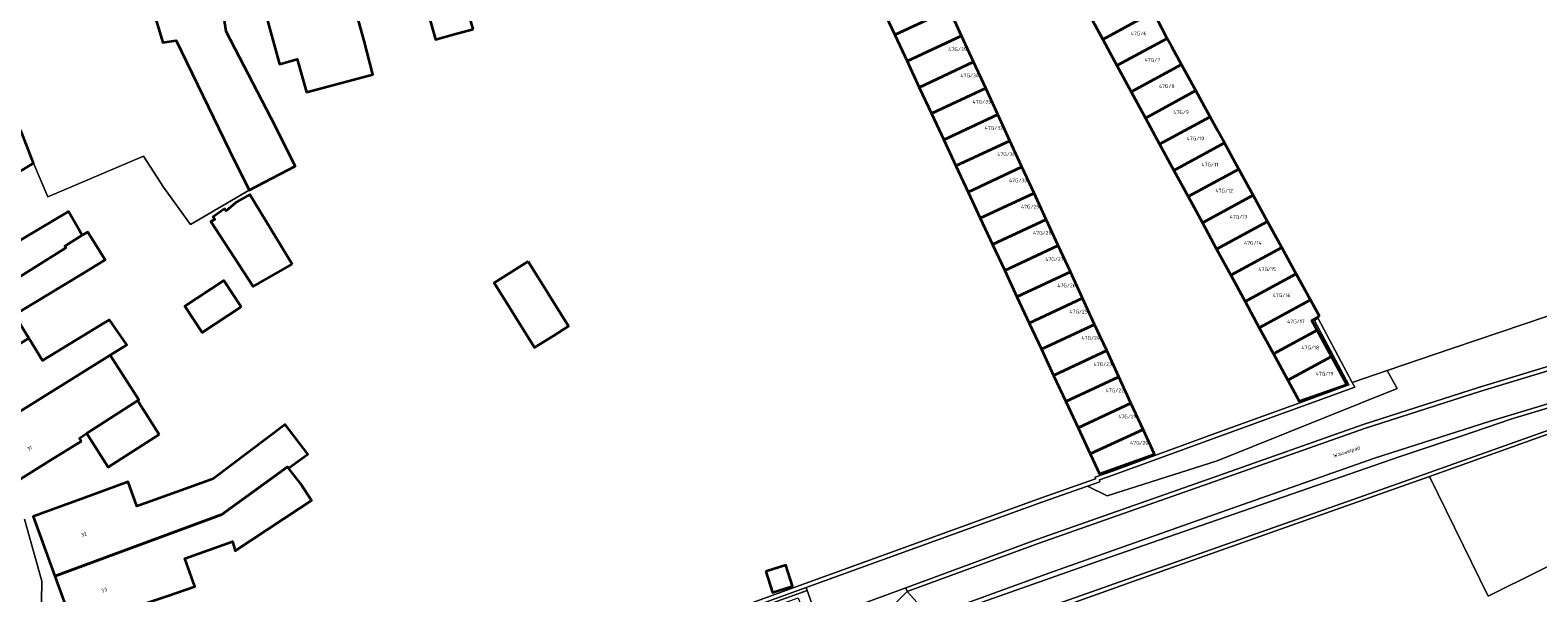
# Model space of a CAD drawing. Header units: metres. Extents: x 197700 to 204338, y 317132 to 325229.
# Tile 232 of 256: x 199978 to 200124, y 318485 to 318539. Entities that reach past the tile are written whole.
import ezdxf
from ezdxf.enums import TextEntityAlignment as Align

# ---------------------------------------------------------------- set-up
doc = ezdxf.new("R2010")
doc.units = ezdxf.units.M
for name, color, linetype, lineweight in [('B-WE-GR-BEPLANTING_CULTUUR_BOSPLANTSOEN-GV', 90, 'Continuous', 18), ('B-WE-IE-TERREINAFSCHEIDING_KUNSTMATIG_MUUR-G', 90, 'IE-TERREINAFSCHEIDING-KUNSTMATIG-DICHT', 18), ('B-WE-IE-TERREINAFSCHEIDING_KUNSTMATIG_MUUR-GV', 90, 'Continuous', 18), ('B-WE-OG-BEBOUWING-GV', 7, 'Continuous', 35), ('B-WE-OG-BEBOUWING-T18', 10, 'Continuous', 18), ('B-WE-OG-TERREIN_CULTUURSCHEIDING-GV', 7, 'Continuous', 18), ('B-WE-OG-TERREIN_ERF-GV', 7, 'Continuous', 18), ('B-WE-OG-TOPOGRAFIE-T18', 10, 'Continuous', 18), ('B-WE-VH-VERHARDING_ASFALT-GV', 252, 'Continuous', 18), ('B-WE-VH-VERHARDING_BEDRIJFSVLOERPLAAT-GV', 252, 'Continuous', 18), ('B-WE-VH-VERHARDING_HALFVERHARDING-GV', 252, 'Continuous', 18), ('B-WE-VH-VERHARDING_OPEN-GV', 252, 'Continuous', 18), ('B-WE-VH-VERHARDING_STRAATBAKSTEEN-GV', 252, 'Continuous', 18)]:
    doc.layers.add(name, color=color, linetype=linetype, lineweight=lineweight)
doc.styles.add('NLCS-ISO-M200-T18', font='NLCS-ISO.ttf', dxfattribs={"height": 0.36})
doc.linetypes.add('IE-TERREINAFSCHEIDING-KUNSTMATIG-DICHT', pattern='A,8,-1,[82,NLCS.SHX,S=0.75,R=90,X=0,Y=0],-1', length=10)

msp = doc.modelspace()

# ---------------------------------------------------------------- linework, layer by layer
at = {"layer": 'B-WE-GR-BEPLANTING_CULTUUR_BOSPLANTSOEN-GV'}
msp.add_lwpolyline([(200131.728, 318483.001), (200133.892, 318491.817), (200133.768, 318492.088), (200118.897, 318484.676), (200113.25, 318496.216), (200089.446, 318487.793), (200087.459, 318487.092), (200072.842, 318481.874), (200072.975, 318481.494), (200080.002, 318483.954)], dxfattribs=at)
at = {"layer": 'B-WE-IE-TERREINAFSCHEIDING_KUNSTMATIG_MUUR-G'}
for points in [[(199978.8, 318526.403), (199980.154, 318523.162)], [(199980.154, 318523.162), (199989.368, 318527.073)], [(199989.368, 318527.073), (199991.322, 318524.084)], [(199991.322, 318524.084), (199993.905, 318520.482)], [(199993.905, 318520.482), (199999.566, 318523.802)]]:
    msp.add_lwpolyline(points, dxfattribs=at)
at = {"layer": 'B-WE-IE-TERREINAFSCHEIDING_KUNSTMATIG_MUUR-GV'}
msp.add_lwpolyline([(200037.079, 318479.689), (200053.208, 318485.523), (200076.007, 318493.77), (200080.318, 318495.291), (200081.49, 318495.704), (200081.475, 318495.887), (200082.85, 318496.364), (200093.158, 318500.136), (200106.049, 318504.817), (200105.811, 318505.266), (200102.541, 318511.421), (200102.188, 318511.233), (200105.48, 318505.036), (200100.758, 318503.321), (200093.021, 318500.512), (200086.809, 318498.239), (200082.716, 318496.741), (200081.051, 318496.163), (200081.066, 318495.979), (200075.872, 318494.147), (200035.483, 318479.527)], dxfattribs=at)
msp.add_lwpolyline([(200113.793, 318496.408), (200129.392, 318501.981), (200129.591, 318501.557), (200130.059, 318501.897), (200129.694, 318502.434), (200110.826, 318495.738), (200077.429, 318483.946), (200072.704, 318482.26), (200072.842, 318481.874), (200087.459, 318487.092), (200089.446, 318487.793), (200113.25, 318496.216)], close=True, dxfattribs=at)
at = {"layer": 'B-WE-OG-BEBOUWING-GV'}
for points in [[(200021.139, 318539.315), (200016.317, 318555.888), (200007.525, 318553.622), (200008.553, 318550.061), (200008.371, 318550.008), (200009.551, 318545.75), (200016.388, 318547.643), (200016.599, 318546.881), (200015.243, 318546.506), (200017.514, 318538.311), (200019.327, 318538.813)], [(200007.419, 318549.746), (200008.371, 318550.008), (200008.553, 318550.061), (200007.525, 318553.622), (200005.426, 318553.081), (200000, 318551.801), (199998.411, 318551.425), (199999.56, 318546.559), (200002.484, 318535.928), (200004.186, 318536.4), (200005.093, 318533.242), (200011.482, 318534.934), (200010.622, 318538.183)], [(199995.528, 318550.968), (199988.327, 318549.889), (199988.971, 318545.589), (199991.256, 318538.008), (199992.527, 318538.203), (199997.659, 318527.619), (199999.566, 318523.802), (200004.002, 318526.119), (200002.102, 318529.942), (199997.329, 318539.078), (199996.269, 318546.023)], [(200065.838, 318543.724), (200060.571, 318541.267), (200061.748, 318538.744), (200067.004, 318541.197)], [(200085.571, 318543.071), (200085.339, 318543.522), (200080.404, 318540.842), (200081.775, 318538.317), (200086.651, 318540.966)], [(200062.925, 318536.222), (200068.17, 318538.67), (200067.004, 318541.197), (200061.748, 318538.744)], [(200081.775, 318538.317), (200083.146, 318535.793), (200087.982, 318538.419), (200086.982, 318540.333), (200086.651, 318540.966)], [(200068.17, 318538.67), (200062.925, 318536.222), (200064.101, 318533.7), (200069.336, 318536.142)], [(200087.982, 318538.419), (200083.146, 318535.793), (200084.517, 318533.269), (200089.364, 318535.901), (200088.425, 318537.612)], [(200065.278, 318531.177), (200070.502, 318533.615), (200069.336, 318536.142), (200064.101, 318533.7)], [(200090.745, 318533.382), (200089.907, 318534.911), (200089.364, 318535.901), (200084.517, 318533.269), (200085.889, 318530.744)], [(200070.502, 318533.615), (200065.278, 318531.177), (200066.455, 318528.655), (200071.668, 318531.088)], [(200090.745, 318533.382), (200085.889, 318530.744), (200087.259, 318528.22), (200092.127, 318530.864), (200091.388, 318532.21)], [(200066.455, 318528.655), (200067.632, 318526.133), (200072.834, 318528.56), (200071.668, 318531.088)], [(200093.509, 318528.346), (200092.871, 318529.509), (200092.127, 318530.864), (200087.259, 318528.22), (200088.631, 318525.696)], [(199964.222, 318514.163), (199971.893, 318518.776), (199970.298, 318521.296), (199973.867, 318523.44), (199978.8, 318526.403), (199977.586, 318529.491), (199975.215, 318527.958), (199961.266, 318518.942)], [(200074, 318526.033), (200072.834, 318528.56), (200067.632, 318526.133), (200068.809, 318523.61)], [(200088.631, 318525.696), (200090.001, 318523.172), (200094.891, 318525.827), (200094.353, 318526.808), (200093.509, 318528.346)], [(200068.809, 318523.61), (200069.986, 318521.088), (200075.167, 318523.505), (200074, 318526.033)], [(200091.373, 318520.647), (200096.273, 318523.309), (200095.913, 318523.965), (200094.891, 318525.827), (200090.001, 318523.172)], [(200003.704, 318516.654), (199999.633, 318523.387), (199998.375, 318522.671), (199997.341, 318521.792), (199997.192, 318522.011), (199996.077, 318521.213), (199996.251, 318520.985), (199995.876, 318520.793), (199999.933, 318514.51)], [(200071.162, 318518.566), (200076.332, 318520.978), (200075.167, 318523.505), (200069.986, 318521.088)], [(200096.273, 318523.309), (200091.373, 318520.647), (200092.744, 318518.123), (200097.655, 318520.79)], [(199966.34, 318510.947), (199967.442, 318509.18), (199981.898, 318518.23), (199981.792, 318518.404), (199983.478, 318519.446), (199983.242, 318519.853), (199982.155, 318521.73), (199977.956, 318519.23), (199973.861, 318516.791), (199972.438, 318519.099), (199971.943, 318518.698), (199971.893, 318518.776), (199964.222, 318514.163), (199964.734, 318513.335), (199964.827, 318513.393), (199964.933, 318513.238), (199965.062, 318512.53), (199965.677, 318511.554), (199966.249, 318511.131)], [(200071.162, 318518.566), (200072.339, 318516.044), (200077.498, 318518.451), (200076.332, 318520.978)], [(200097.655, 318520.79), (200092.744, 318518.123), (200094.115, 318515.599), (200099.037, 318518.272)], [(199983.441, 318515.709), (199985.692, 318517.074), (199984.006, 318519.766), (199983.478, 318519.446), (199981.792, 318518.404), (199981.898, 318518.23), (199967.442, 318509.18), (199968.497, 318507.487), (199968.631, 318506.791), (199969.239, 318505.809), (199969.814, 318505.382), (199969.91, 318505.239), (199969.816, 318505.183), (199970.245, 318504.493), (199978.327, 318509.542), (199976.948, 318511.779)], [(200078.665, 318515.923), (200077.498, 318518.451), (200072.339, 318516.044), (200073.516, 318513.521)], [(200094.115, 318515.599), (200095.486, 318513.074), (200100.419, 318515.753), (200099.037, 318518.272)], [(200026.434, 318516.926), (200026.105, 318516.721), (200023.148, 318514.878), (200027.039, 318508.636), (200028.866, 318509.775), (200030.326, 318510.686)], [(200078.665, 318515.923), (200073.516, 318513.521), (200074.693, 318510.999), (200079.831, 318513.396)], [(200101.8, 318513.235), (200100.419, 318515.753), (200095.486, 318513.074), (200096.857, 318510.55)], [(199998.783, 318512.545), (199997.116, 318515.09), (199993.37, 318512.636), (199995.037, 318510.091)], [(200079.831, 318513.396), (200074.693, 318510.999), (200075.87, 318508.477), (200080.996, 318510.869)], [(200102.666, 318511.657), (200101.8, 318513.235), (200096.857, 318510.55), (200098.228, 318508.026), (200102.422, 318510.304), (200101.903, 318511.251)], [(199973.153, 318499.809), (199986.156, 318507.91), (199987.762, 318508.911), (199986.092, 318511.318), (199985.492, 318510.952), (199979.654, 318507.389), (199978.327, 318509.542), (199970.245, 318504.493)], [(200082.163, 318508.341), (200080.996, 318510.869), (200075.87, 318508.477), (200077.047, 318505.954)], [(200098.228, 318508.026), (200099.599, 318505.501), (200103.804, 318507.785), (200102.422, 318510.304)], [(200083.329, 318505.814), (200082.163, 318508.341), (200077.047, 318505.954), (200078.223, 318503.432)], [(199983.406, 318499.617), (199983.216, 318499.911), (199983.906, 318500.356), (199988.823, 318503.527), (199988.941, 318503.603), (199986.156, 318507.91), (199973.153, 318499.809), (199976.091, 318495.076), (199980.339, 318497.713)], [(200105.286, 318505.084), (200103.804, 318507.785), (200099.599, 318505.501), (200100.707, 318503.461)], [(200078.223, 318503.432), (200079.4, 318500.91), (200084.495, 318503.286), (200083.329, 318505.814)], [(199990.898, 318500.271), (199988.941, 318503.343), (199988.823, 318503.527), (199983.906, 318500.356), (199984.007, 318500.2), (199985.964, 318497.128)], [(200085.661, 318500.759), (200084.495, 318503.286), (200079.4, 318500.91), (200080.577, 318498.387)], [(199996.081, 318495.994), (199993.436, 318495.042), (199989.679, 318493.686), (199988.743, 318493.354), (199987.909, 318495.702), (199983.433, 318494.071), (199978.754, 318492.366), (199980.848, 318486.62), (199996.912, 318492.568), (200003.265, 318497.156), (200003.364, 318497.019), (200005.204, 318498.355), (200003.043, 318501.213)], [(200086.758, 318498.379), (200085.661, 318500.759), (200080.577, 318498.387), (200081.473, 318496.467)], [(199982.655, 318481.662), (199991.644, 318484.679), (199994.336, 318485.636), (199993.379, 318488.328), (199997.945, 318489.951), (199998.216, 318489.051), (200004.353, 318493.099), (200005.557, 318493.893), (200004.512, 318495.534), (200003.364, 318497.019), (200003.265, 318497.156), (199996.912, 318492.568), (199980.848, 318486.62)], [(200049.33, 318487.057), (200049.979, 318485.033), (200051.887, 318485.645), (200051.238, 318487.669)]]:
    msp.add_lwpolyline(points, close=True, dxfattribs=at)
at = {"layer": 'B-WE-OG-TERREIN_CULTUURSCHEIDING-GV'}
for points in [[(200140.427, 318507.941), (200129.423, 318504.676), (200118.986, 318501.522), (200107.964, 318497.968), (200093.632, 318492.928), (200076.573, 318486.915), (200065.135, 318482.731), (200065.283, 318482.325), (200069.536, 318483.88), (200081.729, 318488.2), (200110.324, 318498.116), (200116.191, 318500.085), (200121.191, 318501.779), (200138.301, 318506.92), (200146.373, 318509.243), (200149.405, 318510.11), (200153.696, 318511.567), (200157.319, 318512.985), (200161.296, 318514.679), (200176.986, 318520.889), (200192.066, 318527.073), (200209.95, 318533.867), (200220.935, 318537.648)], [(200126.884, 318512.434), (200115.502, 318508.574), (200109.174, 318506.429), (200110.15, 318504.708), (200092.783, 318497.714), (200082.214, 318494.342), (200080.318, 318495.291), (200076.007, 318493.77), (200053.208, 318485.523), (200053.314, 318485.238), (200054.322, 318482.384), (200062.809, 318485.503), (200075.414, 318490.135), (200092.495, 318496.157), (200106.87, 318501.212), (200117.965, 318504.79), (200128.441, 318507.955)], [(200139.483, 318511.23), (200128.441, 318507.955), (200117.965, 318504.79), (200106.87, 318501.212), (200092.495, 318496.157), (200075.414, 318490.135), (200062.809, 318485.503), (200062.947, 318485.128), (200075.549, 318489.759), (200092.628, 318495.78), (200106.998, 318500.833), (200118.084, 318504.408), (200128.556, 318507.572), (200139.582, 318510.843)], [(200138.301, 318506.92), (200121.191, 318501.779), (200116.191, 318500.085), (200110.324, 318498.116), (200081.729, 318488.2), (200069.536, 318483.88), (200065.283, 318482.325), (200065.135, 318482.731), (200064.665, 318482.437), (200062.846, 318480.944), (200061.521, 318479.523), (200059.779, 318477.651), (200059.255, 318477.087), (200058.546, 318476.408), (200058.851, 318476.153)], [(200072.975, 318481.494), (200072.842, 318481.874), (200072.704, 318482.26), (200077.429, 318483.946), (200110.826, 318495.738), (200129.694, 318502.434), (200130.059, 318501.897), (200129.591, 318501.557), (200129.392, 318501.981)], [(200129.392, 318501.981), (200113.793, 318496.408), (200113.25, 318496.216), (200118.897, 318484.676), (200133.768, 318492.088)]]:
    msp.add_lwpolyline(points, dxfattribs=at)
msp.add_lwpolyline([(200082.214, 318494.342), (200092.783, 318497.714), (200110.15, 318504.708), (200109.174, 318506.429), (200105.811, 318505.266), (200106.049, 318504.817), (200093.158, 318500.136), (200082.85, 318496.364), (200081.475, 318495.887), (200081.49, 318495.704), (200080.318, 318495.291)], close=True, dxfattribs=at)
at = {"layer": 'B-WE-OG-TERREIN_ERF-GV'}
for points in [[(200007.419, 318549.746), (200010.622, 318538.183), (200011.482, 318534.934), (200005.093, 318533.242), (200004.186, 318536.4), (200002.484, 318535.928), (199999.56, 318546.559)], [(199996.269, 318546.023), (199997.329, 318539.078), (200002.102, 318529.942), (200004.002, 318526.119), (199999.566, 318523.802), (199993.905, 318520.482), (199991.322, 318524.084), (199989.368, 318527.073), (199980.154, 318523.162), (199978.8, 318526.403), (199973.867, 318523.44)], [(200021.139, 318539.315), (200019.327, 318538.813), (200017.514, 318538.311), (200015.243, 318546.506)], [(200035.483, 318479.527), (200075.872, 318494.147), (200081.066, 318495.979), (200081.051, 318496.163), (200082.716, 318496.741), (200086.809, 318498.239), (200086.758, 318498.379), (200081.473, 318496.467), (200080.577, 318498.387), (200079.4, 318500.91), (200078.223, 318503.432), (200077.047, 318505.954), (200075.87, 318508.477), (200074.693, 318510.999), (200073.516, 318513.521), (200072.339, 318516.044), (200071.162, 318518.566), (200069.986, 318521.088), (200068.809, 318523.61), (200067.632, 318526.133), (200066.455, 318528.655), (200065.278, 318531.177), (200064.101, 318533.7), (200062.925, 318536.222), (200061.748, 318538.744), (200060.571, 318541.267)], [(200086.982, 318540.333), (200087.982, 318538.419), (200088.425, 318537.612), (200089.364, 318535.901), (200089.907, 318534.911), (200090.745, 318533.382), (200091.388, 318532.21), (200092.127, 318530.864), (200092.871, 318529.509), (200093.509, 318528.346), (200094.353, 318526.808), (200094.891, 318525.827), (200095.913, 318523.965), (200096.273, 318523.309), (200097.655, 318520.79), (200099.037, 318518.272), (200100.419, 318515.753), (200101.8, 318513.235), (200102.666, 318511.657), (200101.903, 318511.251), (200102.422, 318510.304), (200103.804, 318507.785), (200105.286, 318505.084), (200100.707, 318503.461), (200100.758, 318503.321), (200105.48, 318505.036), (200102.188, 318511.233), (200102.541, 318511.421), (200105.811, 318505.266), (200109.174, 318506.429), (200115.502, 318508.574), (200126.884, 318512.434)], [(199977.956, 318519.23), (199982.155, 318521.73), (199983.242, 318519.853), (199983.478, 318519.446), (199984.006, 318519.766), (199985.692, 318517.074), (199983.441, 318515.709), (199976.948, 318511.779)], [(199978.327, 318509.542), (199979.654, 318507.389), (199985.492, 318510.952), (199986.092, 318511.318), (199987.762, 318508.911), (199986.156, 318507.91), (199988.941, 318503.603), (199988.823, 318503.527), (199988.941, 318503.343), (199990.898, 318500.271), (199985.964, 318497.128), (199984.007, 318500.2), (199983.906, 318500.356), (199983.216, 318499.911), (199983.406, 318499.617), (199980.339, 318497.713), (199976.091, 318495.076)], [(199982.655, 318481.662), (199980.848, 318486.62), (199978.754, 318492.366), (199983.433, 318494.071), (199987.909, 318495.702), (199988.743, 318493.354), (199989.679, 318493.686), (199993.436, 318495.042), (199996.081, 318495.994), (200003.043, 318501.213), (200005.204, 318498.355), (200003.364, 318497.019), (200004.512, 318495.534), (200005.557, 318493.893), (200004.353, 318493.099), (199998.216, 318489.051), (199997.945, 318489.951), (199993.379, 318488.328), (199994.336, 318485.636), (199991.644, 318484.679)], [(199977.905, 318492.092), (199979.576, 318486.131), (199979.485, 318480.209), (199978.119, 318474.446)]]:
    msp.add_lwpolyline(points, dxfattribs=at)
for points in [[(199999.633, 318523.387), (200003.704, 318516.654), (199999.933, 318514.51), (199995.876, 318520.793), (199996.251, 318520.985), (199996.077, 318521.213), (199997.192, 318522.011), (199997.341, 318521.792), (199998.375, 318522.671)], [(200026.105, 318516.721), (200026.434, 318516.926), (200030.326, 318510.686), (200028.866, 318509.775), (200027.039, 318508.636), (200023.148, 318514.878)], [(199995.037, 318510.091), (199993.37, 318512.636), (199997.116, 318515.09), (199998.783, 318512.545)], [(200049.33, 318487.057), (200051.238, 318487.669), (200051.887, 318485.645), (200049.979, 318485.033)]]:
    msp.add_lwpolyline(points, close=True, dxfattribs=at)
at = {"layer": 'B-WE-VH-VERHARDING_ASFALT-GV'}
for points in [[(200139.582, 318510.843), (200128.556, 318507.572), (200118.084, 318504.408), (200106.998, 318500.833), (200092.628, 318495.78), (200075.549, 318489.759), (200062.947, 318485.128)], [(200062.947, 318485.128), (200065.135, 318482.731), (200076.573, 318486.915), (200093.632, 318492.928), (200107.964, 318497.968), (200118.986, 318501.522), (200129.423, 318504.676), (200140.427, 318507.941)], [(200065.135, 318482.731), (200062.947, 318485.128), (200060.695, 318482.929)]]:
    msp.add_lwpolyline(points, dxfattribs=at)
at = {"layer": 'B-WE-VH-VERHARDING_BEDRIJFSVLOERPLAAT-GV'}
msp.add_lwpolyline([(200054.322, 318482.384), (200053.314, 318485.238), (200028.363, 318476.282), (200030.547, 318470.184), (200031.046, 318468.792), (200040.68, 318472.242), (200040.188, 318473.527), (200031.346, 318470.322), (200029.233, 318476.175), (200052.442, 318484.515), (200054.544, 318478.731), (200043.352, 318474.674), (200043.85, 318473.349), (200055.955, 318477.761)], close=True, dxfattribs=at)
at = {"layer": 'B-WE-VH-VERHARDING_HALFVERHARDING-GV'}
msp.add_lwpolyline([(199993.905, 318520.482), (199999.566, 318523.802), (199997.659, 318527.619), (199992.527, 318538.203), (199991.256, 318538.008), (199988.971, 318545.589), (199988.327, 318549.889), (199972.275, 318547.441), (199974.314, 318539.98), (199975.622, 318535.373), (199976.601, 318531.997), (199977.586, 318529.491), (199978.8, 318526.403), (199980.154, 318523.162), (199989.368, 318527.073), (199991.322, 318524.084)], close=True, dxfattribs=at)
at = {"layer": 'B-WE-VH-VERHARDING_OPEN-GV'}
msp.add_lwpolyline([(200067.004, 318541.197), (200068.17, 318538.67), (200069.336, 318536.142), (200070.502, 318533.615), (200071.668, 318531.088), (200072.834, 318528.56), (200074, 318526.033), (200075.167, 318523.505), (200076.332, 318520.978), (200077.498, 318518.451), (200078.665, 318515.923), (200079.831, 318513.396), (200080.996, 318510.869), (200082.163, 318508.341), (200083.329, 318505.814), (200084.495, 318503.286), (200085.661, 318500.759), (200086.758, 318498.379), (200086.809, 318498.239), (200093.021, 318500.512), (200100.758, 318503.321), (200100.707, 318503.461), (200099.599, 318505.501), (200098.228, 318508.026), (200096.857, 318510.55), (200095.486, 318513.074), (200094.115, 318515.599), (200092.744, 318518.123), (200091.373, 318520.647), (200090.001, 318523.172), (200088.631, 318525.696), (200087.259, 318528.22), (200085.889, 318530.744), (200084.517, 318533.269), (200083.146, 318535.793), (200081.775, 318538.317), (200080.404, 318540.842)], dxfattribs=at)
at = {"layer": 'B-WE-VH-VERHARDING_STRAATBAKSTEEN-GV'}
msp.add_lwpolyline([(199978.119, 318474.446), (199979.485, 318480.209), (199979.576, 318486.131), (199977.905, 318492.092)], dxfattribs=at)
for points in [[(200024.556, 318475.279), (200032.369, 318463.126), (200035.214, 318465.113), (200037.094, 318466.57), (200036.553, 318469.279), (200033.636, 318468.242), (200031.306, 318467.356), (200030.778, 318468.684), (200030.396, 318468.53), (200029.894, 318469.938), (200030.547, 318470.184), (200028.363, 318476.282), (200053.314, 318485.238), (200053.208, 318485.523), (200037.079, 318479.689), (200033.395, 318478.364), (200025.829, 318475.641), (200025.799, 318475.724)], [(200032.369, 318463.126), (200032.434, 318463.025), (200033.375, 318461.553), (200035.146, 318462.753), (200040.898, 318466.651), (200039.364, 318469.032), (200044.054, 318471.053), (200047.455, 318472.718), (200054.639, 318476.562), (200054.705, 318476.605), (200056.916, 318478.547), (200060.695, 318482.929), (200062.947, 318485.128), (200062.809, 318485.503), (200054.322, 318482.384), (200055.955, 318477.761), (200043.85, 318473.349), (200043.307, 318473.151), (200043.775, 318471.87), (200041.798, 318471.143), (200036.553, 318469.279), (200037.094, 318466.57), (200035.214, 318465.113)]]:
    msp.add_lwpolyline(points, close=True, dxfattribs=at)

# ---------------------------------------------------------------- texts
at = {"layer": 'B-WE-OG-BEBOUWING-T18', "style": 'NLCS-ISO-M200-T18'}
for s, p in [('47G/6', (200085.234, 318538.887)), ('47G/35', (200067.792, 318537.371)), ('47G/7', (200086.565, 318536.34)), ('47G/34', (200068.958, 318534.843)), ('47G/8', (200087.947, 318533.822)), ('47G/33', (200070.124, 318532.316)), ('47G/9', (200089.328, 318531.303)), ('47G/32', (200071.29, 318529.789)), ('47G/10', (200090.71, 318528.785)), ('47G/31', (200072.456, 318527.261)), ('47G/11', (200092.092, 318526.267)), ('47G/30', (200073.622, 318524.734)), ('47G/12', (200093.474, 318523.748)), ('47G/29', (200074.789, 318522.206)), ('47G/13', (200094.856, 318521.23)), ('47G/28', (200075.954, 318519.679)), ('47G/14', (200096.238, 318518.711)), ('47G/27', (200077.12, 318517.152)), ('47G/15', (200097.62, 318516.193)), ('47G/26', (200078.287, 318514.624)), ('47G/16', (200099.002, 318513.674)), ('47G/25', (200079.453, 318512.097)), ('47G/17', (200100.383, 318511.156)), ('47G/24', (200080.618, 318509.57)), ('47G/18', (200101.765, 318508.638)), ('47G/23', (200081.785, 318507.042)), ('47G/19', (200103.147, 318506.119)), ('47G/22', (200082.951, 318504.515)), ('47G/21', (200084.117, 318501.987)), ('47G/20', (200085.283, 318499.46))]:
    msp.add_text(s, height=0.36, dxfattribs=at).set_placement(p, align=Align.MIDDLE)
for s, rotation, p in [('31', 31.8, (199978.407, 318498.93)), ('32', 20, (199983.641, 318490.638)), ('33', 20, (199985.591, 318485.286))]:
    msp.add_text(s, height=0.36, rotation=rotation, dxfattribs=at).set_placement(p, align=Align.MIDDLE)
at = {"layer": 'B-WE-OG-TOPOGRAFIE-T18', "style": 'NLCS-ISO-M200-T18'}
msp.add_text('Wauwelpad', height=0.36, rotation=18.3, dxfattribs=at).set_placement((200105.287, 318498.566), align=Align.MIDDLE)

doc.saveas('drawing.dxf')
